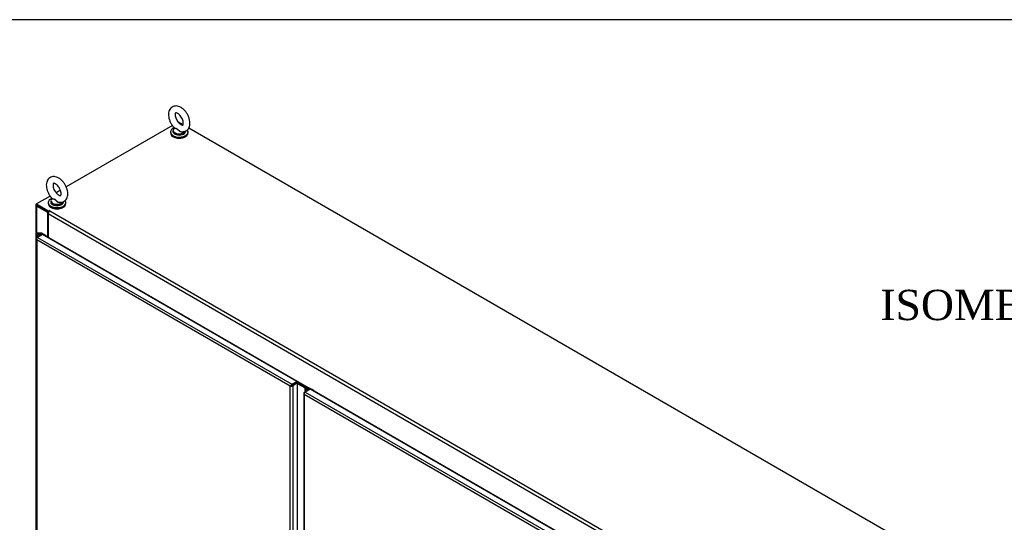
# Model space of a CAD drawing. Header units: inches. Extents: x 2 to 538, y -2 to 358.
# Tile 38 of 39: x 324 to 422, y 308 to 358. Entities that reach past the tile are written whole.
import ezdxf
from ezdxf.enums import TextEntityAlignment as Align

# ---------------------------------------------------------------- set-up
doc = ezdxf.new("R2010")
doc.units = ezdxf.units.IN
doc.header["$MEASUREMENT"] = 0
for name, color, linetype in [('COM52826', 7, 'Continuous'), ('COM52829', 7, 'Continuous'), ('COM52847', 7, 'Continuous'), ('COM54578-80', 7, 'Continuous'), ('COM71126-4', 7, 'Continuous'), ('COM71128-2', 7, 'Continuous'), ('Default', 7, 'Continuous'), ('GSK11033', 7, 'Continuous'), ('SCS00680', 7, 'Continuous'), ('WAF25362', 7, 'Continuous'), ('WAM254785', 7, 'Continuous')]:
    doc.layers.add(name, color=color, linetype=linetype)
doc.styles.add('SEACAD_Times_New_Roman', font='times.ttf')

# ---------------------------------------------------------------- blocks, each defined once
blk = doc.blocks.new('SE5')
at = {"layer": 'COM52826', "color": 7, "linetype": 'Continuous'}
for p, q in [((326.459, 336.811), (325.971, 336.529)), ((351.65, 322.267), (326.459, 336.811)), ((325.828, 336.402), (325.828, 270.981)), ((325.865, 336.389), (325.831, 336.386)), ((325.882, 336.278), (325.883, 336.278)), ((325.883, 336.278), (325.882, 336.278)), ((325.882, 336.278), (325.882, 336.278)), ((325.882, 336.278), (325.883, 336.278)), ((325.883, 336.478), (325.971, 336.529)), ((350.988, 321.783), (325.883, 336.278)), ((325.883, 336.278), (325.883, 270.954)), ((325.883, 336.278), (325.883, 336.278)), ((325.971, 336.529), (351.162, 321.985)), ((351.162, 321.985), (351.65, 322.267)), ((351.162, 321.883), (351.65, 322.165)), ((351.65, 322.165), (351.162, 321.883)), ((351.738, 322.114), (351.25, 321.832)), ((351.65, 322.267), (351.65, 322.165)), ((351.738, 322.114), (351.65, 322.165)), ((351.738, 256.692), (351.738, 322.114)), ((350.988, 256.459), (350.988, 321.783)), ((350.988, 321.783), (350.988, 321.783)), ((350.988, 321.783), (350.989, 321.783)), ((350.989, 321.783), (350.988, 321.783)), ((350.989, 321.783), (351.104, 321.849)), ((351.037, 321.811), (350.989, 321.783)), ((350.989, 321.783), (350.989, 321.783)), ((351.104, 321.85), (351.056, 321.862)), ((351.104, 321.85), (351.063, 321.826)), ((351.104, 321.849), (351.091, 321.802)), ((351.162, 321.883), (351.104, 321.85)), ((351.104, 321.849), (351.162, 321.883)), ((351.162, 321.883), (351.162, 321.883)), ((351.162, 321.883), (351.162, 321.883)), ((351.162, 321.883), (351.162, 321.883)), ((351.162, 321.883), (351.162, 321.883)), ((351.25, 321.832), (351.25, 256.41))]:
    blk.add_line(p, q, dxfattribs=at)
for centre, radius, start, end in [((326.048, 336.424), 0.22, 189.90573, 221.37271), ((326.199, 336.385), 0.334, 176.44305, 198.69362), ((351.281, 321.602), 0.345, 130.85054, 148.20193), ((350.978, 322.127), 0.345, 271.79807, 289.14946)]:
    blk.add_arc(centre, radius, start, end, dxfattribs=at)
for centre, major_axis, start_param, end_param in [((326.013, 336.402), (0.185, 0), 2.356194, 3.295285), ((325.971, 336.378), (0.092, 0.16), 0.785398, 1.724489), ((351.162, 321.834), (0.092, 0.16), 0.785398, 1.724489), ((351.119, 321.907), (0.185, 0), 4.558696, 5.497787)]:
    blk.add_ellipse(centre, major_axis=major_axis, ratio=0.57735, start_param=start_param, end_param=end_param, dxfattribs=at)
at = {"layer": 'COM52829', "color": 7, "linetype": 'Continuous'}
for p, q in [((351.545, 322.104), (351.296, 321.961)), ((351.545, 322.104), (351.545, 322.104)), ((352.465, 321.622), (351.738, 322.042))]:
    blk.add_line(p, q, dxfattribs=at)
for major_axis, start_param, end_param in [((0.06, 0), -3.978228, -3.926991), ((0.185, 0), 0.910284, 1.228074)]:
    blk.add_ellipse((351.587, 322.08), major_axis=major_axis, ratio=0.57735, start_param=start_param, end_param=end_param, dxfattribs=at)
at = {"layer": 'COM52847', "color": 7, "linetype": 'Continuous'}
for p, q in [((352.345, 321.093), (352.345, 255.671)), ((352.382, 321.08), (352.347, 321.077)), ((352.399, 321.168), (352.488, 321.22)), ((352.975, 321.501), (352.488, 321.22)), ((352.488, 321.22), (377.636, 306.7)), ((378.124, 306.982), (352.975, 321.501)), ((352.399, 320.968), (352.399, 320.969)), ((352.399, 320.969), (352.399, 320.968)), ((352.399, 320.969), (352.399, 320.969)), ((352.399, 320.969), (352.399, 320.969)), ((352.399, 320.969), (352.399, 320.969)), ((377.505, 306.474), (352.399, 320.968)), ((352.399, 320.968), (352.399, 255.645))]:
    blk.add_line(p, q, dxfattribs=at)
for centre, radius, start, end in [((352.564, 321.114), 0.22, 189.90573, 221.37271), ((352.715, 321.076), 0.334, 176.44305, 198.69362)]:
    blk.add_arc(centre, radius, start, end, dxfattribs=at)
for centre, major_axis, start_param, end_param in [((352.53, 321.093), (0.185, 0), 2.356194, 3.295285), ((352.488, 321.068), (0.092, 0.16), 0.785398, 1.724489)]:
    blk.add_ellipse(centre, major_axis=major_axis, ratio=0.57735, start_param=start_param, end_param=end_param, dxfattribs=at)
at = {"layer": 'COM54578-80', "color": 7, "linetype": 'Continuous'}
for p, q in [((325.924, 336.89), (325.924, 336.502)), ((325.958, 336.842), (326.236, 336.682)), ((325.958, 336.521), (325.958, 336.842)), ((325.973, 336.918), (325.973, 336.897)), ((326.006, 336.949), (325.988, 336.939)), ((325.988, 336.898), (326.006, 336.888)), ((325.988, 336.898), (325.988, 336.877)), ((325.988, 336.877), (326.006, 336.866)), ((326.28, 336.707), (326.002, 336.867)), ((326.006, 336.866), (326.006, 336.888)), ((326.094, 336.939), (326.076, 336.949)), ((326.076, 336.888), (326.094, 336.898)), ((326.076, 336.888), (326.076, 336.866)), ((326.076, 336.866), (326.094, 336.877)), ((326.076, 336.865), (326.116, 336.838)), ((326.076, 336.825), (326.076, 336.865)), ((326.094, 336.877), (326.094, 336.898)), ((326.346, 336.957), (326.109, 336.957)), ((326.109, 336.945), (326.109, 336.957)), ((326.109, 336.897), (326.109, 336.918)), ((326.116, 336.802), (326.116, 336.838)), ((326.158, 336.777), (326.158, 336.89)), ((326.164, 336.921), (326.32, 336.921)), ((326.164, 336.921), (326.164, 336.774)), ((326.32, 336.921), (326.81, 336.638)), ((326.32, 336.73), (326.32, 336.921)), ((326.854, 336.664), (326.346, 336.957)), ((326.81, 336.638), (326.854, 336.664)), ((326.81, 336.608), (326.81, 336.638)), ((326.854, 336.582), (326.854, 336.664)), ((352.44, 321.58), (352.44, 321.192)), ((352.475, 321.533), (352.752, 321.372)), ((352.475, 321.212), (352.475, 321.533)), ((352.49, 321.609), (352.49, 321.588)), ((352.522, 321.64), (352.504, 321.629)), ((352.504, 321.589), (352.522, 321.578)), ((352.504, 321.589), (352.504, 321.567)), ((352.504, 321.567), (352.522, 321.557)), ((352.796, 321.398), (352.519, 321.558)), ((352.522, 321.557), (352.522, 321.578)), ((352.611, 321.629), (352.593, 321.64)), ((352.593, 321.578), (352.611, 321.589)), ((352.593, 321.578), (352.593, 321.557)), ((352.593, 321.557), (352.611, 321.567)), ((352.593, 321.556), (352.632, 321.529)), ((352.593, 321.515), (352.593, 321.556)), ((352.611, 321.567), (352.611, 321.589)), ((352.862, 321.648), (352.625, 321.648)), ((352.625, 321.636), (352.625, 321.648)), ((352.625, 321.588), (352.625, 321.609)), ((352.632, 321.492), (352.632, 321.529)), ((352.674, 321.468), (352.674, 321.58)), ((352.681, 321.612), (352.836, 321.612)), ((352.681, 321.612), (352.681, 321.464)), ((352.836, 321.612), (353.327, 321.329)), ((352.836, 321.421), (352.836, 321.612)), ((353.371, 321.354), (352.862, 321.648)), ((353.327, 321.329), (353.371, 321.354)), ((353.327, 321.298), (353.327, 321.329)), ((353.371, 321.273), (353.371, 321.354))]:
    blk.add_line(p, q, dxfattribs=at)
for centre, major_axis, start_param, end_param in [((326.041, 336.89), (0.117, 0), 1.748112, 3.926991), ((326.023, 336.918), (0.05, 0), 2.356194, 3.926991), ((326.023, 336.897), (0.05, 0), 3.141593, 3.926991), ((326.041, 336.89), (0.055, 0), 3.692907, 3.926991), ((326.041, 336.929), (0.05, 0), 0.785398, 2.356194), ((326.041, 336.908), (-0.05, 0), 0.785398, 2.356194), ((326.041, 336.887), (0.05, 0), 3.926991, 5.497787), ((326.041, 336.89), (0.117, 0), -0.876433, 1.405242), ((326.041, 336.89), (0.055, 0), -0.876433, -0.551314), ((326.059, 336.918), (-0.05, 0), 2.356194, 3.926991), ((326.059, 336.897), (-0.05, 0), 2.356194, 3.141593), ((326.041, 336.89), (0.135, 0), 0.418631, 1.046685), ((352.557, 321.58), (0.117, 0), 1.617971, 3.926991), ((352.54, 321.609), (0.05, 0), 2.356194, 3.926991), ((352.54, 321.588), (0.05, 0), 3.141593, 3.926991), ((352.557, 321.58), (0.055, 0), 3.692907, 3.926991), ((352.557, 321.619), (0.05, 0), 0.785398, 2.356194), ((352.557, 321.599), (-0.05, 0), 0.785398, 2.356194), ((352.557, 321.578), (0.05, 0), 3.926991, 5.497787), ((352.557, 321.58), (0.117, 0), -0.876433, 1.523621), ((352.557, 321.58), (0.055, 0), -0.876433, -0.551314), ((352.575, 321.609), (-0.05, 0), 2.356194, 3.926991), ((352.575, 321.588), (-0.05, 0), 2.356194, 3.141593), ((352.557, 321.58), (0.135, 0), 0.418631, 1.046685)]:
    blk.add_ellipse(centre, major_axis=major_axis, ratio=0.57735, start_param=start_param, end_param=end_param, dxfattribs=at)
at = {"layer": 'COM71126-4', "color": 7, "linetype": 'Continuous'}
for p, q in [((325.793, 339.734), (325.793, 269.618)), ((326.994, 338.981), (325.866, 339.632)), ((325.866, 339.632), (325.866, 336.467)), ((327.067, 339.041), (325.955, 339.683)), ((326.994, 338.981), (327.053, 339.015)), ((326.994, 336.501), (326.994, 338.981))]:
    blk.add_line(p, q, dxfattribs=at)
blk.add_ellipse((326.043, 339.734), major_axis=(0.25, 0), ratio=0.57735, start_param=2.356194, end_param=3.926991, dxfattribs=at)
at = {"layer": 'COM71128-2', "color": 7, "linetype": 'Continuous'}
for p, q in [((339.329, 347.609), (328.804, 341.533)), ((340.381, 347.684), (339.92, 347.95)), ((415.858, 304.108), (340.952, 347.355)), ((327.22, 340.618), (325.866, 339.836)), ((328.226, 341.199), (327.801, 340.954)), ((325.866, 339.836), (327.083, 339.134)), ((325.866, 339.734), (325.866, 339.836)), ((325.866, 339.734), (327.067, 339.041)), ((403.56, 294.674), (327.015, 338.867)), ((327.015, 338.867), (327.015, 336.519)), ((327.171, 339.185), (327.083, 339.134)), ((327.083, 339.066), (327.083, 339.134)), ((327.171, 339.159), (327.171, 339.185)), ((327.192, 339.173), (403.736, 294.98)), ((352.774, 321.648), (327.015, 336.519)), ((351.65, 322.194), (352.605, 321.642)), ((351.65, 322.194), (352.607, 321.642)), ((403.56, 292.327), (353.371, 321.303))]:
    blk.add_line(p, q, dxfattribs=at)
for centre, major_axis, start_param in [((327.192, 338.969), (-0.125, -0.217), 3.926991), ((327.182, 339.179), (-0.015, 0), 2.356194), ((326.927, 336.468), (0.062, 0.108), 5.233453)]:
    blk.add_ellipse(centre, major_axis=major_axis, ratio=0.57735, start_param=start_param, end_param=5.497787, dxfattribs=at)
at = {"layer": 'GSK11033', "color": 7, "linetype": 'Continuous'}
for p, q in [((351.296, 321.961), (351.119, 321.858)), ((351.119, 321.858), (351.119, 321.859)), ((351.119, 321.858), (351.119, 321.858)), ((351.296, 321.96), (351.296, 321.961)), ((351.296, 321.961), (351.296, 321.961))]:
    blk.add_line(p, q, dxfattribs=at)
at = {"layer": 'SCS00680', "color": 7, "linetype": 'Continuous'}
for p, q in [((339.383, 347.114), (339.383, 347.017)), ((327.274, 340.123), (327.274, 340.025))]:
    blk.add_line(p, q, dxfattribs=at)
for centre, major_axis, start_param, end_param in [((340.008, 347.145), (0.611, 0), 2.514731, 5.975194), ((340.008, 347.114), (-0.625, 0), 0, 2.961588), ((340.008, 347.017), (-0.625, 0), 0, 3.141593), ((327.899, 340.154), (0.611, 0), 2.514731, 5.975194), ((327.899, 340.123), (-0.625, 0), 0, 2.961588), ((327.899, 340.025), (-0.625, 0), 0, 3.141593)]:
    blk.add_ellipse(centre, major_axis=major_axis, ratio=0.57735, start_param=start_param, end_param=end_param, dxfattribs=at)
for points, knots in [([(341.072, 347.842), (341.07, 347.9), (341.065, 348.037), (341.011, 348.295), (340.898, 348.586), (340.739, 348.863), (340.542, 349.111), (340.315, 349.316), (340.074, 349.461), (339.833, 349.538), (339.605, 349.549), (339.387, 349.494), (339.2, 349.373), (339.059, 349.196), (338.973, 348.984), (338.937, 348.739), (338.954, 348.464), (339.027, 348.172), (339.151, 347.88), (339.318, 347.615), (339.458, 347.435), (339.535, 347.372), (339.54, 347.367)], [0, 0, 0, 0, 0.031253, 0.087685, 0.143915, 0.200026, 0.256413, 0.31348, 0.371827, 0.423985, 0.472767, 0.51944, 0.569372, 0.617286, 0.665556, 0.716752, 0.771342, 0.827598, 0.883787, 0.939916, 0.996403, 1, 1, 1, 1]), ([(340.41, 347.842), (340.409, 347.815), (340.406, 347.75), (340.38, 347.673), (340.359, 347.654), (340.363, 347.654), (340.32, 347.647), (340.22, 347.676), (340.087, 347.758), (339.942, 347.894), (339.806, 348.073), (339.697, 348.277), (339.627, 348.485), (339.601, 348.669), (339.615, 348.805), (339.646, 348.87), (339.658, 348.875), (339.661, 348.882), (339.742, 348.875), (339.864, 348.819), (340.008, 348.706), (340.15, 348.546), (340.273, 348.35), (340.362, 348.143), (340.404, 347.963), (340.408, 347.879), (340.41, 347.842)], [0, 0, 0, 0, 0.021728, 0.062785, 0.105156, 0.153617, 0.194661, 0.233868, 0.275583, 0.317979, 0.361563, 0.405838, 0.450013, 0.493186, 0.534995, 0.576361, 0.619767, 0.674199, 0.713935, 0.755974, 0.797947, 0.841, 0.88504, 0.929384, 0.973102, 1, 1, 1, 1]), ([(340.415, 346.998), (340.413, 346.996), (340.411, 346.995), (340.365, 346.963), (340.306, 346.952), (340.214, 346.962), (340.183, 346.97), (340.123, 346.992), (340.094, 347.006), (340.01, 347.057), (339.96, 347.099), (339.892, 347.166), (339.87, 347.189), (339.827, 347.232), (339.805, 347.253), (339.76, 347.284), (339.736, 347.293), (339.691, 347.304), (339.67, 347.306), (339.612, 347.31), (339.58, 347.311), (339.537, 347.325), (339.526, 347.337), (339.533, 347.355)], [0.5594481, 0.5594481, 0.5594481, 0.5594481, 0.5625, 0.5625, 0.625, 0.625, 0.65625, 0.65625, 0.6875, 0.6875, 0.75, 0.75, 0.78125, 0.78125, 0.8125, 0.8125, 0.84375, 0.84375, 0.875, 0.875, 0.9375, 0.9375, 1, 1, 1, 1]), ([(339.538, 347.367), (339.543, 347.362), (339.55, 347.358), (339.58, 347.345), (339.612, 347.34), (339.67, 347.33), (339.691, 347.327), (339.735, 347.314), (339.758, 347.304), (339.826, 347.263), (339.869, 347.219), (339.96, 347.135), (340.01, 347.094), (340.12, 347.028), (340.181, 347.003), (340.248, 346.993), (340.253, 346.993), (340.259, 346.992)], [0.0402239, 0.0402239, 0.0402239, 0.0402239, 0.0625, 0.0625, 0.125, 0.125, 0.15625, 0.15625, 0.1875, 0.1875, 0.25, 0.25, 0.3125, 0.3125, 0.375, 0.375, 0.38032, 0.38032, 0.38032, 0.38032]), ([(340.258, 346.994), (340.335, 346.991), (340.467, 346.988), (340.677, 347.06), (340.853, 347.193), (340.98, 347.378), (341.058, 347.599), (341.068, 347.751), (341.072, 347.842)], [0, 0, 0, 0, 0.157269, 0.318206, 0.488849, 0.654162, 0.823087, 1, 1, 1, 1]), ([(328.963, 340.851), (328.961, 340.909), (328.956, 341.046), (328.902, 341.303), (328.789, 341.594), (328.63, 341.872), (328.433, 342.12), (328.206, 342.325), (327.965, 342.47), (327.724, 342.547), (327.496, 342.558), (327.278, 342.503), (327.09, 342.381), (326.95, 342.205), (326.864, 341.992), (326.828, 341.747), (326.845, 341.472), (326.917, 341.181), (327.041, 340.889), (327.209, 340.623), (327.349, 340.444), (327.425, 340.38), (327.431, 340.376)], [0, 0, 0, 0, 0.031253, 0.087685, 0.143915, 0.200026, 0.256413, 0.31348, 0.371827, 0.423985, 0.472767, 0.51944, 0.569372, 0.617286, 0.665556, 0.716752, 0.771342, 0.827598, 0.883787, 0.939916, 0.996403, 1, 1, 1, 1]), ([(328.3, 340.851), (328.299, 340.824), (328.297, 340.759), (328.271, 340.681), (328.25, 340.662), (328.253, 340.663), (328.211, 340.656), (328.111, 340.685), (327.978, 340.767), (327.833, 340.903), (327.697, 341.081), (327.588, 341.286), (327.518, 341.493), (327.492, 341.678), (327.505, 341.813), (327.537, 341.879), (327.548, 341.884), (327.552, 341.891), (327.632, 341.884), (327.754, 341.827), (327.898, 341.715), (328.04, 341.555), (328.164, 341.359), (328.253, 341.151), (328.295, 340.971), (328.299, 340.888), (328.3, 340.851)], [0, 0, 0, 0, 0.021728, 0.062785, 0.105156, 0.153617, 0.194661, 0.233868, 0.275583, 0.317979, 0.361563, 0.405838, 0.450013, 0.493186, 0.534995, 0.576361, 0.619767, 0.674199, 0.713935, 0.755974, 0.797947, 0.841, 0.88504, 0.929384, 0.973102, 1, 1, 1, 1]), ([(328.149, 340.003), (328.226, 339.999), (328.357, 339.996), (328.568, 340.068), (328.744, 340.202), (328.871, 340.386), (328.949, 340.608), (328.959, 340.759), (328.963, 340.851)], [0, 0, 0, 0, 0.157269, 0.318206, 0.488849, 0.654162, 0.823087, 1, 1, 1, 1]), ([(328.305, 340.007), (328.303, 340.005), (328.301, 340.003), (328.256, 339.972), (328.196, 339.961), (328.105, 339.971), (328.074, 339.979), (328.014, 340.001), (327.985, 340.015), (327.901, 340.065), (327.851, 340.108), (327.783, 340.175), (327.761, 340.198), (327.718, 340.241), (327.696, 340.262), (327.651, 340.292), (327.627, 340.302), (327.582, 340.313), (327.561, 340.314), (327.502, 340.319), (327.471, 340.32), (327.428, 340.334), (327.417, 340.346), (327.424, 340.364)], [0.5594481, 0.5594481, 0.5594481, 0.5594481, 0.5625, 0.5625, 0.625, 0.625, 0.65625, 0.65625, 0.6875, 0.6875, 0.75, 0.75, 0.78125, 0.78125, 0.8125, 0.8125, 0.84375, 0.84375, 0.875, 0.875, 0.9375, 0.9375, 1, 1, 1, 1]), ([(327.429, 340.375), (327.434, 340.371), (327.441, 340.367), (327.47, 340.354), (327.503, 340.349), (327.561, 340.339), (327.582, 340.335), (327.625, 340.322), (327.649, 340.313), (327.717, 340.271), (327.76, 340.228), (327.851, 340.144), (327.901, 340.103), (328.011, 340.037), (328.072, 340.012), (328.139, 340.002), (328.144, 340.002), (328.149, 340.001)], [0.0402239, 0.0402239, 0.0402239, 0.0402239, 0.0625, 0.0625, 0.125, 0.125, 0.15625, 0.15625, 0.1875, 0.1875, 0.25, 0.25, 0.3125, 0.3125, 0.375, 0.375, 0.38032, 0.38032, 0.38032, 0.38032])]:
    blk.add_open_spline(points, degree=3, knots=knots, dxfattribs=at)
at = {"layer": 'WAF25362', "color": 7, "linetype": 'Continuous'}
for p, q in [((339.133, 346.968), (339.133, 346.879)), ((340.883, 346.879), (340.883, 346.968)), ((327.024, 339.977), (327.024, 339.888)), ((328.774, 339.888), (328.774, 339.977))]:
    blk.add_line(p, q, dxfattribs=at)
for centre, start_param, end_param in [((340.008, 346.968), 5.316595, 6.283185), ((340.008, 346.968), 0, 3.556958), ((340.008, 346.879), 0, 3.141593), ((327.899, 339.977), 5.316595, 6.283185), ((327.899, 339.977), 0, 3.556958), ((327.899, 339.888), 0, 3.141593)]:
    blk.add_ellipse(centre, major_axis=(-0.875, 0), ratio=0.57735, start_param=start_param, end_param=end_param, dxfattribs=at)
at = {"layer": 'WAM254785', "color": 7, "linetype": 'Continuous'}
for centre in [(340.008, 346.777), (327.899, 339.785)]:
    blk.add_ellipse(centre, major_axis=(-0.75, 0), ratio=0.57735, start_param=0.705194, end_param=2.436399, dxfattribs=at)
blk = doc.blocks.new('BORDER')
at = {"layer": 'Default', "color": 7, "linetype": 'Continuous'}
blk.add_line((0, 27.86), (-41.86, 27.86), dxfattribs=at)

msp = doc.modelspace()

# ---------------------------------------------------------------- block references
at = {"layer": 'Default', "color": 7, "xscale": 12.8, "yscale": 12.8, "zscale": 12.8}
msp.add_blockref('BORDER', (537.834, 1.476), dxfattribs=at)
at = {"layer": 'Default'}
msp.add_blockref('SE5', (0, 0), dxfattribs=at)

# ---------------------------------------------------------------- texts
at = {"layer": 'Default', "color": 7, "linetype": 'Continuous', "style": 'SEACAD_Times_New_Roman'}
msp.add_text('ISOMETRIC VIEWS', height=3, dxfattribs=at).set_placement((409.478, 331.341), align=Align.TOP_LEFT)

doc.saveas('drawing.dxf')
